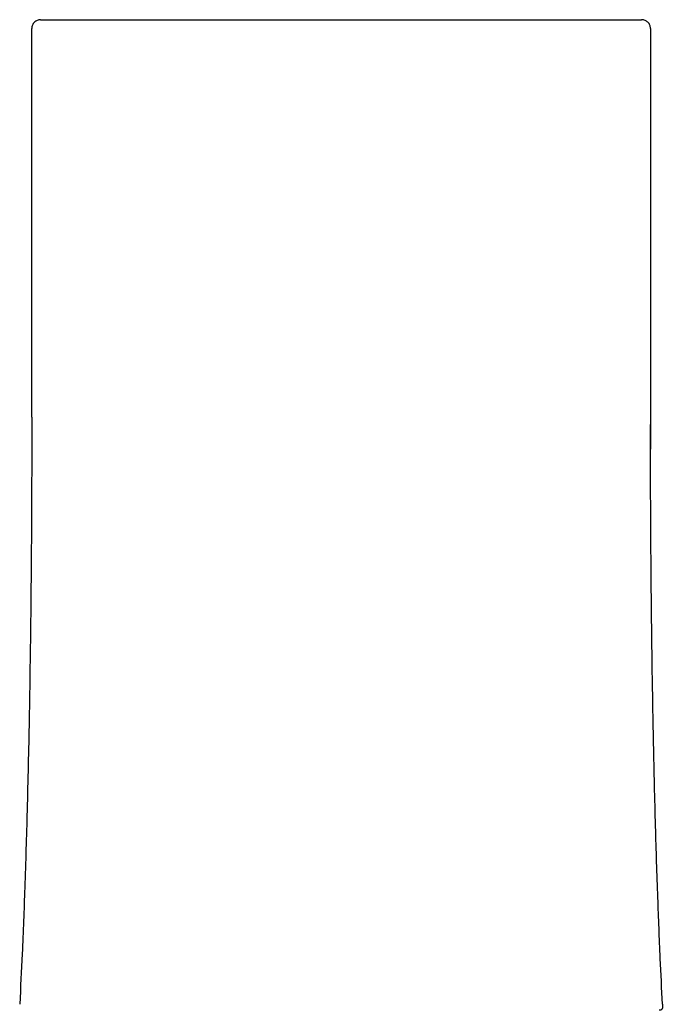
# Model space of a CAD drawing. Header units: millimetres. Extents: x 4179.492 to 4179.542, y 1763.813 to 1763.985.
import ezdxf

# ---------------------------------------------------------------- set-up
doc = ezdxf.new("R2010")
doc.units = ezdxf.units.MM
doc.layers.add('SANINDUSA', color=3, linetype='Continuous')

msp = doc.modelspace()

# ---------------------------------------------------------------- linework, layer by layer
at = {"layer": 'SANINDUSA'}
for p, q in [((4179.496851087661, 1763.985292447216), (4179.537651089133, 1763.985292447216)), ((4179.49625108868, 1763.958292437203), (4179.49625108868, 1763.98469243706)), ((4179.538251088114, 1763.98469243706), (4179.538251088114, 1763.958292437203)), ((4179.538251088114, 1763.958292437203), (4179.538258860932, 1763.956121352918)), ((4179.496253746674, 1763.955977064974), (4179.496250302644, 1763.955774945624)), ((4179.53825187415, 1763.955774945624), (4179.538248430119, 1763.955977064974))]:
    msp.add_line(p, q, dxfattribs=at)
for points, knots in [([(4179.496851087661, 1763.985292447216), (4179.496772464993, 1763.985283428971), (4179.496615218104, 1763.985265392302), (4179.496416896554, 1763.985126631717), (4179.496278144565, 1763.984928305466), (4179.496260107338, 1763.984771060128), (4179.49625108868, 1763.98469243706)], [0, 0, 0, 0, 0.2499984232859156, 0.5000017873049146, 0.7499996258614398, 1, 1, 1, 1]), ([(4179.538251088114, 1763.98469243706), (4179.538242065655, 1763.984771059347), (4179.538224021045, 1763.984928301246), (4179.538085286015, 1763.985126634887), (4179.537886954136, 1763.98526537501), (4179.537729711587, 1763.985283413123), (4179.537651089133, 1763.985292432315)], [0, 0, 0, 0, 0.2500047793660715, 0.5000010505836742, 0.7499967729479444, 1, 1, 1, 1]), ([(4179.496251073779, 1763.958292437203), (4179.496251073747, 1763.958192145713), (4179.496251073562, 1763.957605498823), (4179.496249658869, 1763.955883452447), (4179.496241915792, 1763.953019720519), (4179.496221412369, 1763.949229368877), (4179.496174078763, 1763.944030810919), (4179.496086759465, 1763.938079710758), (4179.495950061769, 1763.931888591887), (4179.495789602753, 1763.926593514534), (4179.495624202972, 1763.922207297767), (4179.495491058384, 1763.919569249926), (4179.495433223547, 1763.918423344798)], [0, 0, 0, 0, 0.009970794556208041, 0.05832334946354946, 0.1300879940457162, 0.2276510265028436, 0.3401783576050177, 0.5187248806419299, 0.6722487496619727, 0.8027631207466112, 0.9143249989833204, 1, 1, 1, 1]), ([(4179.5390685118, 1763.918429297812), (4179.53901593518, 1763.919466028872), (4179.538893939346, 1763.921871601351), (4179.538737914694, 1763.925896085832), (4179.538583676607, 1763.93075814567), (4179.5384525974, 1763.936231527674), (4179.53835985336, 1763.941659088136), (4179.538303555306, 1763.9465241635), (4179.53827381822, 1763.950393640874), (4179.538260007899, 1763.953228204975), (4179.53825424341, 1763.955134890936), (4179.538251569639, 1763.956589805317), (4179.538251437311, 1763.957358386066), (4179.538251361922, 1763.957796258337)], [0, 0, 0, 0, 0.07646062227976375, 0.1774149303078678, 0.2963432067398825, 0.4343195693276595, 0.5804483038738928, 0.6957219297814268, 0.7922294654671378, 0.866490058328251, 0.9109865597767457, 0.9492876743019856, 1, 1, 1, 1]), ([(4179.539060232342, 1763.918428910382), (4179.539063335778, 1763.918411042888), (4179.539127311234, 1763.918042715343), (4179.538985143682, 1763.918033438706), (4179.53884987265, 1763.918024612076)], [0, 0, 0, 0, 0.04850979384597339, 0.9999999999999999, 0.9999999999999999, 0.9999999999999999, 0.9999999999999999])]:
    msp.add_open_spline(points, degree=3, knots=knots, dxfattribs=at)

doc.saveas('drawing.dxf')
